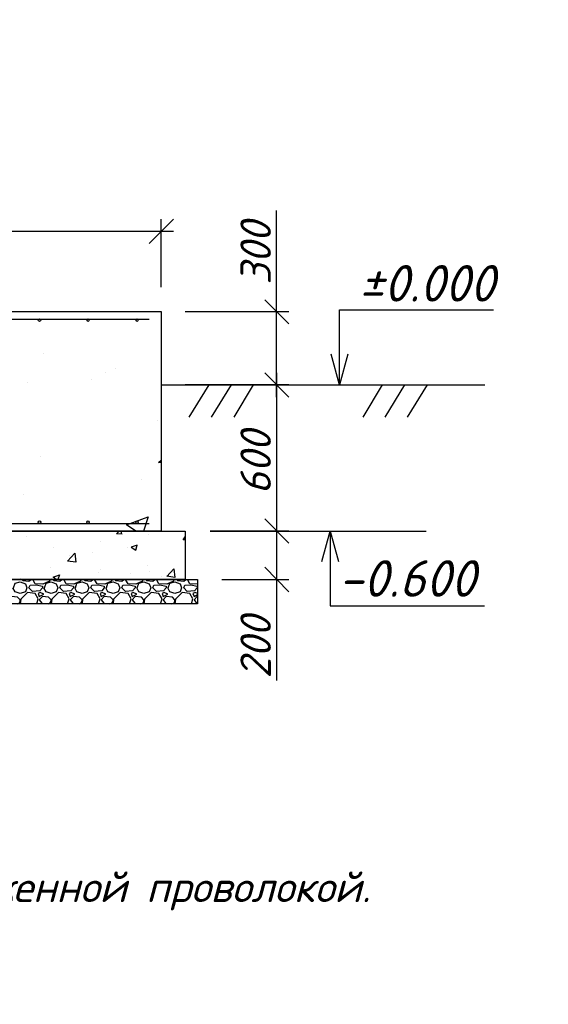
# Model space of a CAD drawing. Extents: x -119078 to 1619993, y 264752 to 340742.
# Tile 166 of 220: x 1013589 to 1017928, y 303168 to 311253. Entities that reach past the tile are written whole.
import ezdxf

# ---------------------------------------------------------------- set-up
doc = ezdxf.new("R2010")
doc.units = 0
doc.header["$MEASUREMENT"] = 0
doc.linetypes.add('CONTI', pattern=[0])
doc.layers.get('0').update_dxf_attribs({"color": 250, "linetype": 'CONTI'})
doc.layers.add('PDF _Геометрия', color=250, linetype='Continuous')
doc.layers.add('PDF _Текст', color=7, linetype='Continuous')
doc.styles.add('ICOCPEUR', font='isocpeui.ttf')
doc.styles.add('PDF ISOCPEUR Italic', font='isocpeui.ttf')

msp = doc.modelspace()

# ---------------------------------------------------------------- linework, layer by layer
at = {"layer": 'PDF _Геометрия', "color": 251, "lineweight": -3, "true_color": 0x535353}
for points in [[(1015697.044, 308154.064), (1015697.044, 308856.815), (1015697.044, 309686.57)], [(1014651.383, 309415.63), (1014850.355, 309614.602)], [(1014748.752, 309055.787), (1014748.752, 309614.602)], [(988649.57, 309517.232), (1014850.355, 309517.232)], [(1015798.646, 308755.213), (1015599.674, 308954.184)], [(1014947.724, 308856.815), (1015798.646, 308856.815)], [(1015697.044, 308353.035), (1015697.044, 306955.999)], [(1015697.044, 307154.971), (1015697.044, 306655.424), (1015697.044, 305825.669)], [(1015599.674, 306757.027), (1015798.646, 306553.822)], [(1015248.299, 306655.424), (1015798.646, 306655.424)]]:
    msp.add_lwpolyline(points, dxfattribs=at)
at = {"layer": 'PDF _Геометрия', "color": 7, "lineweight": -3}
for points in [[(1016213.524, 308255.666), (1016213.524, 308505.439), (1016213.524, 308869.516), (1017479.324, 308869.516)], [(1016281.259, 308505.439), (1016213.524, 308255.666), (1016145.789, 308505.439)], [(1014748.752, 308255.666), (1017407.355, 308255.666)], [(1015142.463, 308255.666), (1014977.358, 307988.959)], [(1015324.501, 308255.666), (1015159.396, 307988.959)], [(1015506.539, 308255.666), (1015345.668, 307988.959)], [(1016564.9, 308255.666), (1016404.029, 307988.959)], [(1016746.938, 308255.666), (1016586.067, 307988.959)], [(1016933.209, 308255.666), (1016768.105, 307988.959)], [(1015798.646, 307053.368), (1016924.742, 307053.368)], [(1016069.587, 306803.595), (1016137.322, 307053.368), (1016205.057, 306803.595)], [(1016137.322, 307053.368), (1016137.322, 306803.595), (1016137.322, 306439.519), (1017403.122, 306439.519)]]:
    msp.add_lwpolyline(points, dxfattribs=at)
for points in [[(988751.173, 308856.815), (1014748.752, 308856.815), (1014748.752, 307053.368), (988751.173, 307053.368)], [(988547.967, 307053.368), (1014947.724, 307053.368), (1014947.724, 306655.424), (988547.967, 306655.424)], [(988450.598, 306655.424), (1015049.327, 306655.424), (1015049.327, 306456.453), (988450.598, 306456.453)]]:
    msp.add_lwpolyline(points, close=True, dxfattribs=at)
at = {"layer": 'PDF _Геометрия', "color": 1, "lineweight": -3}
for points in [[(988848.542, 308793.314), (1014651.383, 308793.314)], [(988848.542, 307116.87), (1014651.383, 307116.87)]]:
    msp.add_lwpolyline(points, dxfattribs=at)
at = {"layer": 'PDF _Геометрия', "color": 8, "lineweight": -3, "true_color": 0x767676}
for points in [[(1013787.76, 308509.673), (1013787.76, 308509.673)], [(1014376.209, 308391.136), (1014376.209, 308391.136)], [(1014291.54, 308357.269), (1014291.54, 308357.269)], [(1013656.524, 308272.6), (1013656.524, 308272.6)], [(1014181.471, 308298.001), (1014181.471, 308298.001)], [(1014719.118, 307959.325), (1014719.118, 307959.325)], [(1013758.126, 307662.984), (1013758.126, 307662.984)], [(1014748.752, 307616.416), (1014727.585, 307616.416), (1014748.752, 307637.583)], [(1014587.881, 307480.946), (1014587.881, 307480.946)], [(1013622.656, 307353.943), (1013622.656, 307353.943)], [(1014541.313, 307053.368), (1014465.111, 307104.169), (1014642.916, 307171.905), (1014604.815, 307053.368)], [(1013643.823, 307011.034), (1013643.823, 307011.034)], [(1014431.244, 307027.967), (1014384.676, 307032.201), (1014405.843, 307053.368)], [(1014427.01, 307027.967), (1014422.777, 307053.368)], [(1014642.916, 307027.967), (1014642.916, 307027.967)], [(1014249.206, 306968.699), (1014249.206, 306968.699)], [(1014947.724, 306981.4), (1014930.79, 306981.4), (1014947.724, 307006.8)], [(1013863.962, 306922.131), (1013863.962, 306922.131)], [(1013995.199, 306854.396), (1013995.199, 306854.396)], [(1014185.704, 306879.797), (1014185.704, 306879.797)], [(1014473.578, 306917.898), (1014473.578, 306917.898)], [(1014634.449, 306773.961), (1014634.449, 306773.961)], [(1014943.491, 306782.428), (1014943.491, 306782.428)], [(1013842.795, 306752.794), (1013842.795, 306752.794)], [(1013889.363, 306655.424), (1013863.962, 306676.592), (1013914.764, 306693.525), (1013902.063, 306655.424)], [(1014236.505, 306714.693), (1014236.505, 306714.693)], [(1014249.206, 306735.86), (1014249.206, 306735.86)], [(1014498.979, 306706.226), (1014498.979, 306706.226)], [(1014655.616, 306718.926), (1014655.616, 306718.926)], [(1014795.32, 306680.825), (1014854.588, 306744.327), (1014863.055, 306672.358), (1014795.32, 306685.059)], [(1014943.491, 306706.226), (1014943.491, 306706.226)], [(1013537.987, 306587.689), (1013550.688, 306625.79), (1013593.022, 306638.491), (1013635.356, 306621.557), (1013648.057, 306587.689), (1013635.356, 306553.822), (1013593.022, 306541.121), (1013550.688, 306553.822), (1013533.754, 306587.689)], [(1013597.255, 306668.125), (1013597.255, 306668.125)], [(1013609.956, 306655.424), (1013614.189, 306646.958), (1013664.991, 306642.724), (1013681.924, 306655.424)], [(1013838.562, 306655.424), (1013834.328, 306642.724), (1013779.294, 306617.323), (1013715.792, 306621.557), (1013698.858, 306651.191), (1013703.092, 306655.424)], [(1013791.994, 306587.689), (1013804.694, 306625.79), (1013847.029, 306638.491), (1013889.363, 306621.557), (1013902.063, 306587.689), (1013889.363, 306553.822), (1013847.029, 306541.121), (1013804.694, 306553.822), (1013787.76, 306587.689)], [(1013851.262, 306668.125), (1013851.262, 306668.125)], [(1013863.962, 306655.424), (1013868.196, 306646.958), (1013918.997, 306642.724), (1013935.931, 306655.424)], [(1014092.568, 306655.424), (1014088.335, 306642.724), (1014033.3, 306617.323), (1013969.799, 306621.557), (1013952.865, 306651.191), (1013957.098, 306655.424)], [(1014046.001, 306587.689), (1014058.701, 306625.79), (1014101.035, 306638.491), (1014143.37, 306621.557), (1014156.07, 306587.689), (1014143.37, 306553.822), (1014101.035, 306541.121), (1014058.701, 306553.822), (1014041.767, 306587.689)], [(1014117.969, 306655.424), (1014122.203, 306646.958), (1014173.004, 306642.724), (1014189.938, 306655.424)], [(1014346.575, 306655.424), (1014342.342, 306642.724), (1014287.307, 306617.323), (1014223.805, 306621.557), (1014206.871, 306651.191), (1014211.105, 306655.424)], [(1014300.007, 306587.689), (1014312.707, 306625.79), (1014355.042, 306638.491), (1014397.376, 306621.557), (1014410.077, 306587.689), (1014397.376, 306553.822), (1014355.042, 306541.121), (1014312.707, 306553.822), (1014295.774, 306587.689)], [(1014371.976, 306655.424), (1014376.209, 306646.958), (1014427.01, 306642.724), (1014443.944, 306655.424)], [(1014600.582, 306655.424), (1014596.348, 306642.724), (1014541.313, 306617.323), (1014477.812, 306621.557), (1014460.878, 306651.191), (1014465.111, 306655.424)], [(1014554.014, 306587.689), (1014566.714, 306625.79), (1014609.049, 306638.491), (1014651.383, 306621.557), (1014664.083, 306587.689), (1014651.383, 306553.822), (1014609.049, 306541.121), (1014566.714, 306553.822), (1014549.78, 306587.689)], [(1014625.982, 306655.424), (1014630.216, 306646.958), (1014681.017, 306642.724), (1014697.951, 306655.424)], [(1014854.588, 306655.424), (1014850.355, 306642.724), (1014795.32, 306617.323), (1014731.818, 306621.557), (1014714.885, 306651.191), (1014719.118, 306655.424)], [(1014752.986, 306680.825), (1014752.986, 306680.825)], [(1014808.02, 306587.689), (1014820.721, 306625.79), (1014863.055, 306638.491), (1014905.39, 306621.557), (1014918.09, 306587.689), (1014905.39, 306553.822), (1014863.055, 306541.121), (1014820.721, 306553.822), (1014803.787, 306587.689)], [(1014879.989, 306655.424), (1014884.222, 306646.958), (1014935.024, 306642.724), (1014951.958, 306655.424)], [(1015049.327, 306617.323), (1014985.825, 306621.557), (1014968.891, 306651.191), (1014973.125, 306655.424)], [(1013728.492, 306456.453), (1013741.193, 306498.787), (1013715.792, 306541.121), (1013652.29, 306549.588), (1013597.255, 306494.554), (1013593.022, 306456.453)], [(1013982.499, 306456.453), (1013995.199, 306498.787), (1013969.799, 306541.121), (1013906.297, 306549.588), (1013851.262, 306494.554), (1013847.029, 306456.453)], [(1014236.505, 306456.453), (1014249.206, 306498.787), (1014223.805, 306541.121), (1014160.304, 306549.588), (1014105.269, 306494.554), (1014101.035, 306456.453)], [(1014490.512, 306456.453), (1014503.212, 306498.787), (1014477.812, 306541.121), (1014414.31, 306549.588), (1014359.275, 306494.554), (1014355.042, 306456.453)], [(1014744.519, 306456.453), (1014757.219, 306498.787), (1014731.818, 306541.121), (1014668.317, 306549.588), (1014613.282, 306494.554), (1014609.049, 306456.453)], [(1014998.525, 306456.453), (1015011.226, 306498.787), (1014985.825, 306541.121), (1014922.323, 306549.588), (1014867.289, 306494.554), (1014863.055, 306456.453)], [(1015049.327, 306541.121), (1015028.16, 306549.588), (1015011.226, 306541.121), (1015019.693, 306515.721), (1015049.327, 306532.655)], [(1013580.322, 306456.453), (1013593.022, 306477.62), (1013593.022, 306490.32), (1013571.855, 306511.487), (1013521.053, 306515.721), (1013495.653, 306490.32), (1013516.82, 306460.686), (1013567.621, 306456.453)], [(1013834.328, 306456.453), (1013847.029, 306477.62), (1013847.029, 306490.32), (1013825.861, 306511.487), (1013775.06, 306515.721), (1013749.659, 306490.32), (1013770.827, 306460.686), (1013821.628, 306456.453)], [(1014088.335, 306456.453), (1014101.035, 306477.62), (1014101.035, 306490.32), (1014079.868, 306511.487), (1014029.067, 306515.721), (1014003.666, 306490.32), (1014024.833, 306460.686), (1014075.635, 306456.453)], [(1014342.342, 306456.453), (1014355.042, 306477.62), (1014355.042, 306490.32), (1014333.875, 306511.487), (1014283.073, 306515.721), (1014257.673, 306490.32), (1014278.84, 306460.686), (1014329.641, 306456.453)], [(1014596.348, 306456.453), (1014609.049, 306477.62), (1014609.049, 306490.32), (1014587.881, 306511.487), (1014537.08, 306515.721), (1014511.679, 306490.32), (1014532.847, 306460.686), (1014583.648, 306456.453)], [(1014850.355, 306456.453), (1014863.055, 306477.62), (1014863.055, 306490.32), (1014841.888, 306511.487), (1014791.087, 306515.721), (1014765.686, 306490.32), (1014786.853, 306460.686), (1014837.655, 306456.453)], [(1015049.327, 306515.721), (1015045.093, 306515.721), (1015019.693, 306490.32), (1015040.86, 306460.686), (1015049.327, 306460.686)]]:
    msp.add_lwpolyline(points, dxfattribs=at)
at = {"layer": 'PDF _Геометрия', "color": 251, "lineweight": -3, "true_color": 0x535353}
for points in [[(1015798.646, 308154.064), (1015599.674, 308353.035)], [(1015798.646, 308255.666), (1014947.724, 308255.666)], [(1015599.674, 307154.971), (1015798.646, 306955.999)], [(1015798.646, 307053.368), (1015150.929, 307053.368)]]:
    msp.add_lwpolyline(points, close=True, dxfattribs=at)
at = {"layer": 'PDF _Геометрия', "color": 8, "lineweight": -3, "true_color": 0x767676}
for points in [[(1014554.014, 306939.065), (1014503.212, 306922.131), (1014541.313, 306896.731)], [(1014050.234, 306799.362), (1013982.499, 306807.828), (1014041.767, 306871.33)], [(1013673.457, 306608.857), (1013724.259, 306613.09), (1013775.06, 306600.39), (1013775.06, 306587.689), (1013753.893, 306562.289), (1013694.625, 306558.055), (1013664.991, 306587.689)], [(1013927.464, 306608.857), (1013978.265, 306613.09), (1014029.067, 306600.39), (1014029.067, 306587.689), (1014007.9, 306562.289), (1013948.631, 306558.055), (1013918.997, 306587.689)], [(1014181.471, 306608.857), (1014232.272, 306613.09), (1014283.073, 306600.39), (1014283.073, 306587.689), (1014261.906, 306562.289), (1014202.638, 306558.055), (1014173.004, 306587.689)], [(1014435.477, 306608.857), (1014486.279, 306613.09), (1014537.08, 306600.39), (1014537.08, 306587.689), (1014515.913, 306562.289), (1014456.645, 306558.055), (1014427.01, 306587.689)], [(1014689.484, 306608.857), (1014740.285, 306613.09), (1014791.087, 306600.39), (1014791.087, 306587.689), (1014769.919, 306562.289), (1014710.651, 306558.055), (1014681.017, 306587.689)], [(1014943.491, 306608.857), (1014994.292, 306613.09), (1015045.093, 306600.39), (1015045.093, 306587.689), (1015023.926, 306562.289), (1014964.658, 306558.055), (1014935.024, 306587.689)], [(1013758.126, 306549.588), (1013741.193, 306541.121), (1013749.659, 306515.721), (1013787.76, 306536.888)], [(1014012.133, 306549.588), (1013995.199, 306541.121), (1014003.666, 306515.721), (1014041.767, 306536.888)], [(1014266.14, 306549.588), (1014249.206, 306541.121), (1014257.673, 306515.721), (1014295.774, 306536.888)], [(1014520.146, 306549.588), (1014503.212, 306541.121), (1014511.679, 306515.721), (1014549.78, 306536.888)], [(1014774.153, 306549.588), (1014757.219, 306541.121), (1014765.686, 306515.721), (1014803.787, 306536.888)]]:
    msp.add_lwpolyline(points, close=True, dxfattribs=at)
at = {"layer": 'PDF _Геометрия', "color": 7, "lineweight": -3}
for centre in [(1013751.776, 308786.964), (1014149.72, 308786.964), (1014551.897, 308786.964), (1013751.776, 307127.454), (1014149.72, 307127.454), (1014551.897, 307127.454)]:
    msp.add_circle(centre, 10.583, dxfattribs=at)

# ---------------------------------------------------------------- texts
at = {"linetype": 'Continuous', "lineweight": 25, "ltscale": 15, "insert": (12863.76, 311222.017), "char_height": 250, "width": 17877.44941, "attachment_point": 1, "style": 'ICOCPEUR'}
msp.add_mtext('\\pi4862.31;{\\H1.16667x;\\LАнтисейсмические мероприятия\\P\\pi0;\\H0.71428x;\\l       Для обеспечения сейсмостойкости несущих конструкций и фундаментов соблюдены все условия КМК 2.01.03-19 «Строительство в сейсмических районах».\\P\\pi5355.138;\\H1.4x;\\LАнтикоррозионная защита\\l\\P\\pi0;\\H0.71428x;       Защита конструкций от коррозии должна производиться в соответствии КМК 2.03.11-96 "Защита строительных конструкций от коррозии" ГОСТ 9.402-2004 «Покрытия лакокрасочные. Подготовка (металлических поверхностей перед окрашиванием». Антикоррозионное покрытие должно обеспечивать защиту конструкций. \\P       \\A1;Все несущие металлоконструкции грунтовать и\\A0; окрасить эмалью ПФ-115 (ГОСТ6465-76) за 2 раза по грунтовке ГФ-021 (ГОСТ 25129-82)\\A1;.\\P      Для железобетонных конструкций использовать бетон \\A0;на портландцементе по ГОСТ 10178-85*,\\A1; водонепроницаемости W\\A0;4\\A1; и морозостойкостью F100\\A0;.\\A1;\\P\\A0;       \\A1;Все \\A0;поверхности бетонных и ж.б конструкций, соприкасающиеся с грунтом обмазать \\A1;\\C256;горячим битумом за 2 раза\\A0;\\C0; по ГОСТ 28379-89.}\\P\\pi5566.64787;{\\H1.16666x;\\LАнтипросадочные мероприятия\\A1;\\l\\P\\pi0;\\H0.71428x;        В соответствии с требованиями КМК 2.02.01-98 приняты противопросадочные мероприятия для первого типа грунтовых условий. Для устранения просадочных свойств грунтов I типа предусмотрено уплотнение тяжелыми трамбовками грунтов в основании котлованов и устройство подготовки из бетона класса В7,5. Насыпные грунты и строительный мусор толщиной до 1,5м удалить и заменить засыпкой из ГПС до бетонной подготовки.}', dxfattribs=at)
at = {"layer": 'PDF _Текст', "color": 251, "lineweight": 30, "true_color": 0x535353, "char_height": 249.9795, "attachment_point": 7, "rotation": 90, "style": 'PDF ISOCPEUR Italic'}
for s, insert in [('300', (1015650.476, 309076.954)), ('600', (1015650.476, 307353.943)), ('200', (1015650.476, 305842.603))]:
    msp.add_mtext(s, dxfattribs=dict(at, insert=insert))
at = {"layer": 'PDF _Текст', "lineweight": 30, "attachment_point": 7, "style": 'PDF ISOCPEUR Italic'}
for s, insert, char_height in [('±0.000', (1016373.052, 308938.842), 299.9754), ('-0.600', (1016204.553, 306515.116), 299.9754), ('1. Арматурные стержни завязать отожженной проволокой.', (1007302.124, 303939.092), 249.97948)]:
    msp.add_mtext(s, dxfattribs=dict(at, insert=insert, char_height=char_height))

doc.saveas('drawing.dxf')
